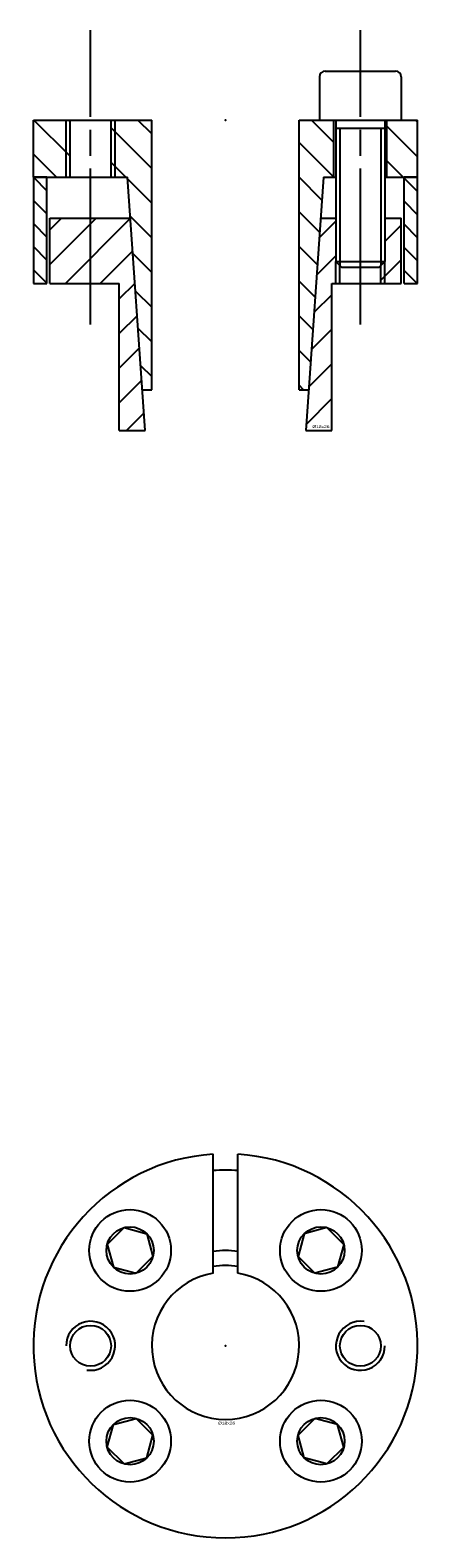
# Model space of a CAD drawing. Extents: x -24 to 24, y -23 to 161.
import ezdxf
from ezdxf.enums import TextEntityAlignment as Align

# ---------------------------------------------------------------- set-up
doc = ezdxf.new("R2010")
doc.units = 0
doc.linetypes.add('CADRA_CENTERLINE', pattern=[25.4, 19.05, -1.5875, 3.175, -1.5875])
doc.linetypes.add('CADRA_SOLID', pattern=[0])
doc.layers.get('0').update_dxf_attribs({"color": 112, "linetype": 'CADRA_SOLID'})

# ---------------------------------------------------------------- blocks, each defined once
blk = doc.blocks.new('BLOCK1')
for p, q in [((-1.5, 8.88), (-1.5, 23.45)), ((1.5, 8.88), (1.5, 23.45)), ((-14.46, 12.41), (-12.41, 14.46)), ((-12.41, 14.46), (-9.63, 13.71)), ((-9.63, 13.71), (-8.88, 10.92)), ((9.63, 13.71), (8.88, 10.92)), ((12.41, 14.46), (9.63, 13.71)), ((12.41, 14.46), (14.46, 12.41)), ((-14.46, 12.41), (-13.71, 9.63)), ((14.46, 12.41), (13.71, 9.63)), ((-13.71, 9.63), (-10.92, 8.88)), ((-10.92, 8.88), (-8.88, 10.92)), ((8.88, 10.92), (10.92, 8.88)), ((13.71, 9.63), (10.92, 8.88)), ((-13.71, -9.63), (-10.92, -8.88)), ((-8.88, -10.92), (-10.92, -8.88)), ((10.92, -8.88), (8.88, -10.92)), ((13.71, -9.63), (10.92, -8.88)), ((-14.46, -12.41), (-13.71, -9.63)), ((-9.63, -13.71), (-8.88, -10.92)), ((9.63, -13.71), (8.88, -10.92)), ((14.46, -12.41), (13.71, -9.63)), ((-12.41, -14.46), (-14.46, -12.41)), ((14.46, -12.41), (12.41, -14.46)), ((-12.41, -14.46), (-9.63, -13.71)), ((12.41, -14.46), (9.63, -13.71))]:
    blk.add_line(p, q)
for centre, radius in [((-11.67, 11.67), 5), ((11.67, 11.67), 5), ((-11.67, 11.67), 2.89), ((11.67, 11.67), 2.89), ((-16.5, 0), 2.5), ((16.5, 0), 2.5), ((-11.67, -11.67), 5), ((11.67, -11.67), 5), ((-11.67, -11.67), 2.89), ((11.67, -11.67), 2.89)]:
    blk.add_circle(centre, radius)
for centre, radius, start, end in [((0, 0), 23.5, 93.6597, 446.3403), ((0, 0), 21.5, 85.9994, 94.0006), ((0, 0), 11.65, 82.6023, 97.3977), ((0, 0), 9.83, 81.2227, 98.7773), ((0, 0), 9.01, 99.5833, 440.4167), ((-16.5, 0), 3, 261.4867, 540), ((16.5, 0), 3, 81.4867, 360)]:
    blk.add_arc(centre, radius, start, end)
blk.add_point((0, 0))
blk.add_text('%%c18x26', height=0.35).set_placement((-0.92, -9.64), (1.18, -9.64), align=Align.FIT)
blk = doc.blocks.new('_X2')
for p, q in [((-23.5, -7.01), (-21.85, -8.66)), ((23.5, -8.75), (21.85, -7.1)), ((-21.85, -11.49), (-23.5, -9.84)), ((21.85, -9.93), (23.5, -11.58)), ((-23.5, -12.67), (-21.85, -14.32)), ((23.5, -14.41), (21.85, -12.76)), ((-21.85, -17.14), (-23.5, -15.49)), ((21.85, -15.59), (23.5, -17.24)), ((-23.5, -18.32), (-21.85, -19.97)), ((23.43, -20), (21.85, -18.42))]:
    blk.add_line(p, q)
blk = doc.blocks.new('_X1')
for p, q in [((-9.01, -1.7), (-10.71, 0)), ((13.25, -2.75), (10.5, 0)), ((-19, -4.44), (-23.44, 0)), ((-19, -0.2), (-19.2, 0)), ((-9.01, -5.94), (-14, -0.95)), ((23.5, -4.51), (19.75, -0.76)), ((23.5, -0.27), (23.23, 0)), ((13.25, -6.99), (9.01, -2.75)), ((-20.68, -7), (-23.5, -4.18)), ((-12.2, -7), (-14, -5.2)), ((21.75, -7), (19.75, -5)), ((-9.01, -10.19), (-11.99, -7.21)), ((11.8, -9.79), (9.01, -6.99)), ((-9.01, -14.43), (-11.67, -11.77)), ((11.53, -13.75), (9.01, -11.24)), ((-9.01, -18.67), (-11.35, -16.33)), ((11.25, -17.72), (9.01, -15.48)), ((10.97, -21.68), (9.01, -19.72)), ((-11.03, -20.9), (-9.01, -22.91)), ((10.69, -25.65), (9.01, -23.96)), ((-9.01, -27.16), (-10.71, -25.46)), ((10.42, -29.61), (9.01, -28.21)), ((-10.39, -30.02), (-9.01, -31.4)), ((9.56, -33), (9.01, -32.45))]:
    blk.add_line(p, q)
blk = doc.blocks.new('_X0')
for p, q in [((-20.07, -12), (-21.5, -13.43)), ((-15.83, -12), (-21.5, -17.67)), ((-11.65, -12.06), (-19.58, -20)), ((13.5, -12.37), (11.48, -14.39)), ((21.5, -12.86), (19.5, -14.86)), ((-11.37, -16.03), (-15.34, -20)), ((13.5, -16.61), (11.16, -18.95)), ((21.5, -17.1), (19, -19.6)), ((-11.09, -19.99), (-12.99, -21.89)), ((12.99, -21.37), (10.84, -23.51)), ((-10.81, -23.96), (-12.99, -26.13)), ((10.52, -28.07), (12.99, -25.61)), ((-10.54, -27.92), (-12.99, -30.38)), ((12.99, -29.85), (10.21, -32.64)), ((-10.26, -31.89), (-12.99, -34.62)), ((9.89, -37.2), (12.99, -34.09)), ((-9.98, -35.85), (-12.13, -38))]:
    blk.add_line(p, q)
blk = doc.blocks.new('BLOCK0')
at = {"linetype": 'CADRA_CENTERLINE'}
for p, q in [((-16.5, -25), (-16.5, 11)), ((16.5, -25), (16.5, 11))]:
    blk.add_line(p, q, dxfattribs=at)
for p, q in [((12.2, 6), (20.8, 6)), ((11.5, 5.3), (11.5, 0)), ((21.5, 5.3), (21.5, 0)), ((-23.5, 0), (-9.01, 0)), ((-19.5, -7), (-19.5, 0)), ((-19, -7), (-19, 0)), ((-14, -7), (-14, 0)), ((-13.5, -7), (-13.5, 0)), ((-9.01, -33), (-9.01, 0)), ((-23.5, -7), (-23.5, 0)), ((9.01, -33), (9.01, 0)), ((9.01, 0), (13.5, 0)), ((11.5, 0), (21.5, 0)), ((13.25, -7), (13.25, 0)), ((13.5, 0), (13.5, -17.3)), ((13.5, -1), (19.5, -1)), ((14, -1), (14, -17.8)), ((19, -1), (19, -17.8)), ((19.5, 0), (19.5, -17.3)), ((19.5, 0), (23.5, 0)), ((19.75, -7), (19.75, 0)), ((23.5, -7), (23.5, 0)), ((-23.5, -7), (-23.5, -20)), ((-21.85, -7), (-23.5, -7)), ((-23.5, -7), (-12, -7)), ((-21.85, -20), (-21.85, -7)), ((-9.83, -38), (-12, -7)), ((12, -7), (9.83, -38)), ((12, -7), (13.5, -7)), ((19.5, -7), (23.5, -7)), ((21.85, -20), (21.85, -7)), ((23.5, -7), (21.85, -7)), ((23.5, -20), (23.5, -7)), ((-21.5, -12), (-11.65, -12)), ((-21.5, -20), (-21.5, -12)), ((11.65, -12), (13.5, -12)), ((19.5, -12), (21.5, -12)), ((21.5, -20), (21.5, -12)), ((13.5, -17.3), (14.2, -18)), ((13.5, -17.3), (19.5, -17.3)), ((13.5, -20), (13.5, -17.3)), ((14, -20), (14, -17.8)), ((14.2, -18), (18.8, -18)), ((18.8, -18), (19.5, -17.3)), ((19, -20), (19, -17.8)), ((19.5, -20), (19.5, -17.3)), ((-23.5, -20), (-21.85, -20)), ((-21.5, -20), (-12.99, -20)), ((-12.99, -38), (-12.99, -20)), ((12.99, -20), (21.5, -20)), ((12.99, -38), (12.99, -20)), ((21.85, -20), (23.5, -20)), ((-10.18, -33), (-9.01, -33)), ((9.01, -33), (10.18, -33)), ((-12.99, -38), (-9.83, -38)), ((9.83, -38), (12.99, -38))]:
    blk.add_line(p, q)
for centre, start, end in [((12.2, 5.3), 90, 180), ((20.8, 5.3), 0, 90)]:
    blk.add_arc(centre, 0.7, start, end)
blk.add_point((0, 0))
for name in ['_X1', '_X2', '_X0']:
    blk.add_blockref(name, (0, 0))
blk.add_text('%%c18x26', height=0.35).set_placement((10.62, -37.69), (12.72, -37.69), align=Align.FIT)

msp = doc.modelspace()

# ---------------------------------------------------------------- block references
for name, p in [('BLOCK0', (0, 150)), ('BLOCK1', (0, 0))]:
    msp.add_blockref(name, p)

doc.saveas('drawing.dxf')
